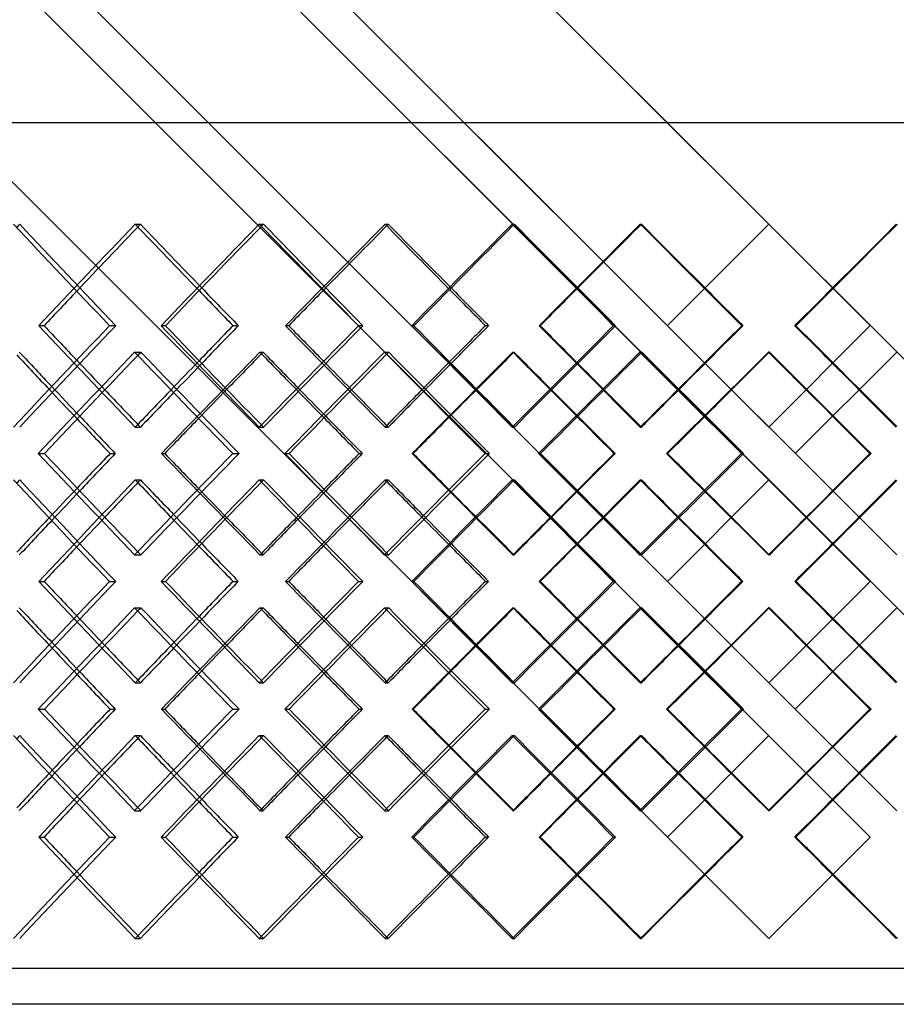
# Model space of a CAD drawing. Header units: millimetres. Extents: x -448 to 448, y -205 to 383.
# Tile 6 of 15: x -104 to 18, y -28 to 109. Entities that reach past the tile are written whole.
import ezdxf

# ---------------------------------------------------------------- set-up
doc = ezdxf.new("R2010")
doc.units = ezdxf.units.MM
doc.layers.add('HIDDEN', color=7, linetype='Continuous')
doc.layers.add('THICK', color=7, linetype='Continuous')

msp = doc.modelspace()

# ---------------------------------------------------------------- linework, layer by layer
at = {"layer": 'HIDDEN'}
for p, q in [((-300, 95), (300, 95)), ((-88.35, 80.82), (-87.62, 80.82)), ((-71.05, 80.82), (-70.47, 80.82)), ((-53.51, 80.82), (-53.07, 80.82)), ((-35.78, 80.82), (-35.48, 80.82)), ((-17.92, 80.82), (-17.77, 80.82)), ((0, 80.82), (0, 80.82)), ((-101.79, 66.67), (-101.06, 66.67)), ((-91.95, 66.67), (-91.08, 66.67)), ((-67.38, 66.67), (-66.94, 66.67)), ((-57.22, 66.67), (-56.63, 66.67)), ((-32.03, 66.67), (-31.88, 66.67)), ((-21.69, 66.67), (-21.39, 66.67)), ((-14.15, 66.67), (-14.15, 66.67)), ((14.15, 66.67), (14.15, 66.67)), ((-88.43, 62.99), (-87.56, 62.99)), ((-70.97, 62.99), (-70.53, 62.99)), ((-53.6, 62.99), (-53.01, 62.99)), ((-35.69, 62.99), (-35.54, 62.99)), ((-18.01, 62.99), (-17.71, 62.99)), ((0.09, 62.99), (-0.06, 62.99)), ((-88.35, 52.51), (-87.62, 52.51)), ((-71.05, 52.51), (-70.47, 52.51)), ((-53.51, 52.51), (-53.07, 52.51)), ((-35.78, 52.51), (-35.48, 52.51)), ((-17.92, 52.51), (-17.77, 52.51)), ((0, 52.51), (0, 52.51)), ((-84.69, 48.83), (-84.25, 48.83)), ((-74.76, 48.83), (-73.88, 48.83)), ((-49.75, 48.83), (-49.6, 48.83)), ((-39.56, 48.83), (-38.97, 48.83)), ((-3.82, 48.83), (-3.52, 48.83)), ((3.68, 48.83), (3.68, 48.83)), ((14.24, 48.83), (14.1, 48.83)), ((-88.35, 45.15), (-87.62, 45.15)), ((-71.05, 45.15), (-70.47, 45.15)), ((-53.51, 45.15), (-53.07, 45.15)), ((-35.78, 45.15), (-35.48, 45.15)), ((-17.92, 45.15), (-17.77, 45.15)), ((0, 45.15), (0, 45.15)), ((-88.43, 34.68), (-87.56, 34.68)), ((-70.97, 34.68), (-70.53, 34.68)), ((-53.6, 34.68), (-53.01, 34.68)), ((-35.69, 34.68), (-35.54, 34.68)), ((-18.01, 34.68), (-17.71, 34.68)), ((0.09, 34.68), (-0.06, 34.68)), ((-101.79, 31), (-101.06, 31)), ((-91.95, 31), (-91.08, 31)), ((-67.38, 31), (-66.94, 31)), ((-57.22, 31), (-56.63, 31)), ((-32.03, 31), (-31.88, 31)), ((-21.69, 31), (-21.39, 31)), ((-14.15, 31), (-14.15, 31)), ((14.15, 31), (14.15, 31)), ((-88.43, 27.32), (-87.56, 27.32)), ((-70.97, 27.32), (-70.53, 27.32)), ((-53.6, 27.32), (-53.01, 27.32)), ((-35.69, 27.32), (-35.54, 27.32)), ((-18.01, 27.32), (-17.71, 27.32)), ((0.09, 27.32), (-0.06, 27.32)), ((-88.35, 16.85), (-87.62, 16.85)), ((-71.05, 16.85), (-70.47, 16.85)), ((-53.51, 16.85), (-53.07, 16.85)), ((-35.78, 16.85), (-35.48, 16.85)), ((-17.92, 16.85), (-17.77, 16.85)), ((0, 16.85), (0, 16.85)), ((-84.69, 13.17), (-84.25, 13.17)), ((-74.76, 13.17), (-73.88, 13.17)), ((-49.75, 13.17), (-49.6, 13.17)), ((-39.56, 13.17), (-38.97, 13.17)), ((-3.82, 13.17), (-3.52, 13.17)), ((3.68, 13.17), (3.68, 13.17)), ((14.24, 13.17), (14.1, 13.17)), ((-88.35, 9.49), (-87.62, 9.49)), ((-71.05, 9.49), (-70.47, 9.49)), ((-53.51, 9.49), (-53.07, 9.49)), ((-35.78, 9.49), (-35.48, 9.49)), ((-17.92, 9.49), (-17.77, 9.49)), ((0, 9.49), (0, 9.49)), ((-88.43, -0.99), (-87.56, -0.99)), ((-70.97, -0.99), (-70.53, -0.99)), ((-53.6, -0.99), (-53.01, -0.99)), ((-35.69, -0.99), (-35.54, -0.99)), ((-18.01, -0.99), (-17.71, -0.99)), ((0.09, -0.99), (-0.06, -0.99)), ((-101.79, -4.67), (-101.06, -4.67)), ((-91.95, -4.67), (-91.08, -4.67)), ((-67.38, -4.67), (-66.94, -4.67)), ((-57.22, -4.67), (-56.63, -4.67)), ((-32.03, -4.67), (-31.88, -4.67)), ((-21.69, -4.67), (-21.39, -4.67)), ((-14.15, -4.67), (-14.15, -4.67)), ((14.15, -4.67), (14.15, -4.67)), ((-88.35, -18.82), (-87.62, -18.82)), ((-71.05, -18.82), (-70.47, -18.82)), ((-53.51, -18.82), (-53.07, -18.82)), ((-35.78, -18.82), (-35.48, -18.82)), ((-17.92, -18.82), (-17.77, -18.82)), ((0, -18.82), (0, -18.82)), ((300, -23), (-300, -23))]:
    msp.add_line(p, q, dxfattribs=at)
for centre, major_axis, ratio, start_param, end_param in [((0, 80.82), (295.27, 295.27), 0.179724, 1.748622, 1.75017), ((0, 80.82), (295.27, -295.27), 0.179724, -1.748622, -1.701429), ((0, 80.82), (299.18, 299.18), 0.149283, 1.718985, 1.765787), ((0, 80.82), (296.71, 296.71), 0.149283, 1.718985, 1.750155), ((0, 80.82), (299.18, -299.18), 0.149283, -1.718985, -1.68834), ((0, 80.82), (296.71, -296.71), 0.149283, -1.718985, -1.689347), ((0, 80.82), (297.89, 297.89), 0.119109, 1.689347, 1.690354), ((0, 80.82), (297.89, -297.89), 0.119109, -1.689347, -1.642154), ((0, 80.82), (301.31, 301.31), 0.089148, 1.659709, 1.706512), ((0, 80.82), (298.81, 298.81), 0.089148, 1.659709, 1.690348), ((0, 80.82), (301.31, -301.31), 0.089148, -1.659709, -1.629577), ((0, 80.82), (298.81, -298.81), 0.089148, -1.659709, -1.630072), ((0, 80.82), (299.47, 299.47), 0.059345, 1.630072, 1.630568), ((0, 80.82), (299.47, -299.47), 0.059345, -1.630072, -1.582879), ((0, 80.82), (302.37, 302.37), 0.029646, 1.600434, 1.647237), ((0, 80.82), (299.87, 299.87), 0.029646, 1.600434, 1.630567), ((0, 80.82), (302.37, -302.37), 0.029646, -1.600434, -1.570796), ((0, 80.82), (299.87, -299.87), 0.029646, -1.600434, -1.570796), ((0, 80.82), (299.87, 299.87), 0.029646, -1.570796, -1.541159), ((0, 80.82), (302.37, 302.37), 0.029646, -1.570796, -1.541159), ((0, 52.51), (295.27, 295.27), 0.179724, 1.701429, 1.748622), ((0, 52.51), (299.18, -299.18), 0.149283, -1.765787, -1.718985), ((0, 52.51), (297.89, 297.89), 0.119109, 1.642154, 1.689347), ((0, 52.51), (301.31, -301.31), 0.089148, -1.706512, -1.659709), ((0, 52.51), (299.47, 299.47), 0.059345, 1.582879, 1.630072), ((0, 52.51), (302.37, -302.37), 0.029646, -1.647237, -1.600434), ((0, 52.51), (296.71, -296.71), 0.149283, -1.750155, -1.736348), ((0, 45.15), (295.27, 295.27), 0.179724, 1.689143, 1.690662), ((0, 80.82), (295.27, -295.27), 0.179724, -1.689143, -1.641799), ((0, 80.82), (301.31, 301.31), 0.089148, 1.718697, 1.765646), ((0, 45.15), (301.31, -301.31), 0.089148, -1.718697, -1.717943), ((0, 45.15), (297.89, 297.89), 0.119109, 1.629867, 1.630864), ((0, 80.82), (297.89, -297.89), 0.119109, -1.629867, -1.582524), ((0, 80.82), (302.37, 302.37), 0.029646, 1.659421, 1.706371), ((0, 45.15), (302.37, -302.37), 0.029646, -1.659421, -1.659174), ((0, 45.15), (299.47, 299.47), 0.059345, 1.570592, 1.571087), ((0, 80.82), (299.47, -299.47), 0.059345, -1.570592, -1.523249), ((0, 80.82), (302.37, 302.37), 0.029646, -1.600391, -1.600146), ((0, 45.15), (302.37, -302.37), 0.029646, 1.553327, 1.600146), ((0, 52.51), (299.18, 299.18), 0.149283, 1.68834, 1.701799), ((0, 52.51), (296.71, 296.71), 0.149283, 1.689347, 1.70292), ((0, 52.51), (298.81, -298.81), 0.089148, -1.690348, -1.677072), ((0, 52.51), (301.31, 301.31), 0.089148, 1.629577, 1.642524), ((0, 52.51), (298.81, 298.81), 0.089148, 1.630072, 1.643126), ((0, 52.51), (299.87, -299.87), 0.029646, -1.630567, -1.617797), ((0, 52.51), (302.37, 302.37), 0.029646, 1.570796, 1.583249), ((0, 52.51), (299.87, 299.87), 0.029646, 1.570796, 1.583352), ((0, 52.51), (299.87, -299.87), 0.029646, 1.558522, 1.570796), ((0, 52.51), (302.37, -302.37), 0.029646, 1.558623, 1.570796), ((0, 45.15), (299.18, -299.18), 0.149283, -1.760796, -1.747103), ((0, 45.15), (296.71, -296.71), 0.149283, -1.762436, -1.748622), ((0, 80.82), (298.81, 298.81), 0.089148, 1.736561, 1.750132), ((0, 45.15), (301.31, -301.31), 0.089148, -1.70152, -1.688355), ((0, 45.15), (298.81, -298.81), 0.089148, -1.702625, -1.689347), ((0, 80.82), (299.87, 299.87), 0.029646, 1.677285, 1.690341), ((0, 45.15), (302.37, -302.37), 0.029646, -1.642245, -1.629581), ((0, 45.15), (299.87, -299.87), 0.029646, -1.642842, -1.630072), ((0, 80.82), (299.87, 299.87), 0.029646, -1.630567, -1.61801), ((0, 80.82), (302.37, 302.37), 0.029646, -1.630072, -1.617619), ((0, 45.15), (299.87, -299.87), 0.029646, 1.570796, 1.583071), ((0, 52.51), (299.18, 299.18), 0.149283, 1.717723, 1.718985), ((0, 52.51), (297.89, -297.89), 0.119109, -1.690354, -1.689347), ((0, 52.51), (301.31, 301.31), 0.089148, 1.658967, 1.659709), ((0, 52.51), (299.47, -299.47), 0.059345, -1.630568, -1.630072), ((0, 52.51), (302.37, 302.37), 0.029646, 1.600189, 1.600434), ((0, 16.85), (295.27, 295.27), 0.179724, 1.641799, 1.689143), ((0, 16.85), (301.31, -301.31), 0.089148, -1.765646, -1.718697), ((0, 16.85), (297.89, 297.89), 0.119109, 1.582524, 1.629867), ((0, 16.85), (302.37, -302.37), 0.029646, -1.706371, -1.659421), ((0, 16.85), (299.47, 299.47), 0.059345, 1.523249, 1.570592), ((0, 52.51), (302.37, 302.37), 0.029646, -1.600146, -1.553327), ((0, 45.15), (295.27, 295.27), 0.179724, 1.748622, 1.75017), ((0, 45.15), (295.27, -295.27), 0.179724, -1.748622, -1.701429), ((0, 45.15), (299.18, 299.18), 0.149283, 1.718985, 1.765787), ((0, 52.51), (299.18, 299.18), 0.149283, 1.747103, 1.760796), ((0, 45.15), (299.18, -299.18), 0.149283, -1.718985, -1.717723), ((0, 45.15), (297.89, 297.89), 0.119109, 1.689347, 1.690354), ((0, 45.15), (297.89, -297.89), 0.119109, -1.689347, -1.642154), ((0, 45.15), (301.31, 301.31), 0.089148, 1.659709, 1.706512), ((0, 45.15), (301.31, -301.31), 0.089148, -1.659709, -1.658967), ((0, 45.15), (299.47, 299.47), 0.059345, 1.630072, 1.630568), ((0, 45.15), (299.47, -299.47), 0.059345, -1.630072, -1.582879), ((0, 45.15), (302.37, 302.37), 0.029646, 1.600434, 1.647237), ((0, 45.15), (302.37, -302.37), 0.029646, -1.600434, -1.600189), ((0, 52.51), (296.71, 296.71), 0.149283, 1.748622, 1.762436), ((0, 16.85), (298.81, -298.81), 0.089148, -1.750132, -1.736561), ((0, 52.51), (301.31, 301.31), 0.089148, 1.688355, 1.70152), ((0, 52.51), (298.81, 298.81), 0.089148, 1.689347, 1.702625), ((0, 16.85), (299.87, -299.87), 0.029646, -1.690341, -1.677285), ((0, 52.51), (302.37, 302.37), 0.029646, 1.629581, 1.642245), ((0, 52.51), (299.87, 299.87), 0.029646, 1.630072, 1.642842), ((0, 16.85), (299.87, -299.87), 0.029646, 1.61801, 1.630567), ((0, 16.85), (302.37, -302.37), 0.029646, 1.617619, 1.630072), ((0, 52.51), (299.87, 299.87), 0.029646, -1.583071, -1.570796), ((0, 45.15), (296.71, 296.71), 0.149283, 1.736348, 1.750155), ((0, 45.15), (299.18, -299.18), 0.149283, -1.701799, -1.68834), ((0, 45.15), (296.71, -296.71), 0.149283, -1.70292, -1.689347), ((0, 45.15), (298.81, 298.81), 0.089148, 1.677072, 1.690348), ((0, 45.15), (301.31, -301.31), 0.089148, -1.642524, -1.629577), ((0, 45.15), (298.81, -298.81), 0.089148, -1.643126, -1.630072), ((0, 45.15), (299.87, 299.87), 0.029646, 1.617797, 1.630567), ((0, 45.15), (302.37, -302.37), 0.029646, -1.583249, -1.570796), ((0, 45.15), (299.87, -299.87), 0.029646, -1.583352, -1.570796), ((0, 45.15), (299.87, 299.87), 0.029646, -1.570796, -1.558522), ((0, 45.15), (302.37, 302.37), 0.029646, -1.570796, -1.558623), ((0, 52.51), (295.27, -295.27), 0.179724, -1.690662, -1.689143), ((0, 52.51), (301.31, 301.31), 0.089148, 1.717943, 1.718697), ((0, 52.51), (297.89, -297.89), 0.119109, -1.630864, -1.629867), ((0, 52.51), (302.37, 302.37), 0.029646, 1.659174, 1.659421), ((0, 52.51), (299.47, -299.47), 0.059345, -1.571087, -1.570592), ((0, 16.85), (302.37, -302.37), 0.029646, 1.600146, 1.600391), ((0, 16.85), (295.27, 295.27), 0.179724, 1.701429, 1.748622), ((0, 16.85), (299.18, -299.18), 0.149283, -1.765787, -1.718985), ((0, 16.85), (297.89, 297.89), 0.119109, 1.642154, 1.689347), ((0, 16.85), (301.31, -301.31), 0.089148, -1.706512, -1.659709), ((0, 16.85), (299.47, 299.47), 0.059345, 1.582879, 1.630072), ((0, 16.85), (302.37, -302.37), 0.029646, -1.647237, -1.600434), ((0, 16.85), (296.71, -296.71), 0.149283, -1.750155, -1.736348), ((0, 9.49), (295.27, 295.27), 0.179724, 1.689143, 1.690662), ((0, 45.15), (295.27, -295.27), 0.179724, -1.689143, -1.641799), ((0, 45.15), (301.31, 301.31), 0.089148, 1.718697, 1.765646), ((0, 16.85), (299.18, 299.18), 0.149283, 1.68834, 1.701799), ((0, 9.49), (301.31, -301.31), 0.089148, -1.718697, -1.717943), ((0, 9.49), (297.89, 297.89), 0.119109, 1.629867, 1.630864), ((0, 45.15), (297.89, -297.89), 0.119109, -1.629867, -1.582524), ((0, 45.15), (302.37, 302.37), 0.029646, 1.659421, 1.706371), ((0, 9.49), (302.37, -302.37), 0.029646, -1.659421, -1.659174), ((0, 9.49), (299.47, 299.47), 0.059345, 1.570592, 1.571087), ((0, 45.15), (299.47, -299.47), 0.059345, -1.570592, -1.523249), ((0, 45.15), (302.37, 302.37), 0.029646, -1.600391, -1.600146), ((0, 9.49), (302.37, -302.37), 0.029646, 1.553327, 1.600146), ((0, 16.85), (296.71, 296.71), 0.149283, 1.689347, 1.70292), ((0, 16.85), (298.81, -298.81), 0.089148, -1.690348, -1.677072), ((0, 16.85), (301.31, 301.31), 0.089148, 1.629577, 1.642524), ((0, 16.85), (298.81, 298.81), 0.089148, 1.630072, 1.643126), ((0, 16.85), (299.87, -299.87), 0.029646, -1.630567, -1.617797), ((0, 16.85), (302.37, 302.37), 0.029646, 1.570796, 1.583249), ((0, 16.85), (299.87, 299.87), 0.029646, 1.570796, 1.583352), ((0, 16.85), (299.87, -299.87), 0.029646, 1.558522, 1.570796), ((0, 16.85), (302.37, -302.37), 0.029646, 1.558623, 1.570796), ((0, 9.49), (299.18, -299.18), 0.149283, -1.760796, -1.747103), ((0, 9.49), (296.71, -296.71), 0.149283, -1.762436, -1.748622), ((0, 45.15), (298.81, 298.81), 0.089148, 1.736561, 1.750132), ((0, 9.49), (301.31, -301.31), 0.089148, -1.70152, -1.688355), ((0, 9.49), (298.81, -298.81), 0.089148, -1.702625, -1.689347), ((0, 45.15), (299.87, 299.87), 0.029646, 1.677285, 1.690341), ((0, 9.49), (302.37, -302.37), 0.029646, -1.642245, -1.629581), ((0, 9.49), (299.87, -299.87), 0.029646, -1.642842, -1.630072), ((0, 45.15), (299.87, 299.87), 0.029646, -1.630567, -1.61801), ((0, 45.15), (302.37, 302.37), 0.029646, -1.630072, -1.617619), ((0, 9.49), (299.87, -299.87), 0.029646, 1.570796, 1.583071), ((0, 16.85), (299.18, 299.18), 0.149283, 1.717723, 1.718985), ((0, 16.85), (297.89, -297.89), 0.119109, -1.690354, -1.689347), ((0, 16.85), (301.31, 301.31), 0.089148, 1.658967, 1.659709), ((0, 16.85), (299.47, -299.47), 0.059345, -1.630568, -1.630072), ((0, 16.85), (302.37, 302.37), 0.029646, 1.600189, 1.600434), ((0, -18.82), (295.27, 295.27), 0.179724, 1.641799, 1.689143), ((0, -18.82), (301.31, -301.31), 0.089148, -1.765646, -1.718697), ((0, -18.82), (297.89, 297.89), 0.119109, 1.582524, 1.629867), ((0, -18.82), (302.37, -302.37), 0.029646, -1.706371, -1.659421), ((0, -18.82), (299.47, 299.47), 0.059345, 1.523249, 1.570592), ((0, 16.85), (302.37, 302.37), 0.029646, -1.600146, -1.553327), ((0, 9.49), (295.27, 295.27), 0.179724, 1.748622, 1.75017), ((0, 9.49), (295.27, -295.27), 0.179724, -1.748622, -1.701429), ((0, 9.49), (299.18, 299.18), 0.149283, 1.718985, 1.765787), ((0, 16.85), (299.18, 299.18), 0.149283, 1.747103, 1.760796), ((0, 9.49), (299.18, -299.18), 0.149283, -1.718985, -1.717723), ((0, -18.82), (298.81, -298.81), 0.089148, -1.750132, -1.736561), ((0, 9.49), (297.89, 297.89), 0.119109, 1.689347, 1.690354), ((0, 9.49), (297.89, -297.89), 0.119109, -1.689347, -1.642154), ((0, 9.49), (301.31, 301.31), 0.089148, 1.659709, 1.706512), ((0, 9.49), (301.31, -301.31), 0.089148, -1.659709, -1.658967), ((0, 9.49), (299.47, 299.47), 0.059345, 1.630072, 1.630568), ((0, 9.49), (299.47, -299.47), 0.059345, -1.630072, -1.582879), ((0, 9.49), (302.37, 302.37), 0.029646, 1.600434, 1.647237), ((0, 9.49), (302.37, -302.37), 0.029646, -1.600434, -1.600189), ((0, 16.85), (296.71, 296.71), 0.149283, 1.748622, 1.762436), ((0, 16.85), (301.31, 301.31), 0.089148, 1.688355, 1.70152), ((0, 16.85), (298.81, 298.81), 0.089148, 1.689347, 1.702625), ((0, -18.82), (299.87, -299.87), 0.029646, -1.690341, -1.677285), ((0, 16.85), (302.37, 302.37), 0.029646, 1.629581, 1.642245), ((0, 16.85), (299.87, 299.87), 0.029646, 1.630072, 1.642842), ((0, -18.82), (299.87, -299.87), 0.029646, 1.61801, 1.630567), ((0, -18.82), (302.37, -302.37), 0.029646, 1.617619, 1.630072), ((0, 16.85), (299.87, 299.87), 0.029646, -1.583071, -1.570796), ((0, 9.49), (296.71, 296.71), 0.149283, 1.736348, 1.750155), ((0, 9.49), (299.18, -299.18), 0.149283, -1.701799, -1.68834), ((0, 9.49), (296.71, -296.71), 0.149283, -1.70292, -1.689347), ((0, 9.49), (298.81, 298.81), 0.089148, 1.677072, 1.690348), ((0, 9.49), (301.31, -301.31), 0.089148, -1.642524, -1.629577), ((0, 9.49), (298.81, -298.81), 0.089148, -1.643126, -1.630072), ((0, 9.49), (299.87, 299.87), 0.029646, 1.617797, 1.630567), ((0, 9.49), (302.37, -302.37), 0.029646, -1.583249, -1.570796), ((0, 9.49), (299.87, -299.87), 0.029646, -1.583352, -1.570796), ((0, 9.49), (299.87, 299.87), 0.029646, -1.570796, -1.558522), ((0, 9.49), (302.37, 302.37), 0.029646, -1.570796, -1.558623), ((0, 16.85), (295.27, -295.27), 0.179724, -1.690662, -1.689143), ((0, 16.85), (301.31, 301.31), 0.089148, 1.717943, 1.718697), ((0, 16.85), (297.89, -297.89), 0.119109, -1.630864, -1.629867), ((0, 16.85), (302.37, 302.37), 0.029646, 1.659174, 1.659421), ((0, 16.85), (299.47, -299.47), 0.059345, -1.571087, -1.570592), ((0, -18.82), (302.37, -302.37), 0.029646, 1.600146, 1.600391), ((0, -18.82), (295.27, 295.27), 0.179724, 1.701429, 1.748622), ((0, -18.82), (299.18, -299.18), 0.149283, -1.765787, -1.718985), ((0, -18.82), (297.89, 297.89), 0.119109, 1.642154, 1.689347), ((0, -18.82), (301.31, -301.31), 0.089148, -1.706512, -1.659709), ((0, -18.82), (299.47, 299.47), 0.059345, 1.582879, 1.630072), ((0, -18.82), (302.37, -302.37), 0.029646, -1.647237, -1.600434), ((0, -18.82), (296.71, -296.71), 0.149283, -1.750155, -1.718985), ((0, -18.82), (299.18, 299.18), 0.149283, 1.68834, 1.718985), ((0, -18.82), (296.71, 296.71), 0.149283, 1.689347, 1.718985), ((0, -18.82), (298.81, -298.81), 0.089148, -1.690348, -1.659709), ((0, -18.82), (301.31, 301.31), 0.089148, 1.629577, 1.659709), ((0, -18.82), (298.81, 298.81), 0.089148, 1.630072, 1.659709), ((0, -18.82), (299.87, -299.87), 0.029646, -1.630567, -1.600434), ((0, -18.82), (302.37, 302.37), 0.029646, 1.570796, 1.600434), ((0, -18.82), (299.87, 299.87), 0.029646, 1.570796, 1.600434), ((0, -18.82), (299.87, -299.87), 0.029646, 1.541159, 1.570796), ((0, -18.82), (302.37, -302.37), 0.029646, 1.541159, 1.570796), ((0, -18.82), (297.89, -297.89), 0.119109, -1.690354, -1.689347), ((0, -18.82), (299.47, -299.47), 0.059345, -1.630568, -1.630072)]:
    msp.add_ellipse(centre, major_axis=major_axis, ratio=ratio, start_param=start_param, end_param=end_param, dxfattribs=at)
at = {"layer": 'THICK'}
for p, q in [((14.15, 66.67), (-302.5, 383.32)), ((31.99, 48.83), (-302.5, 383.32)), ((0, 52.51), (-302.5, 355.01)), ((17.83, 34.68), (-302.5, 355.01)), ((14.15, 31), (-302.5, 347.65)), ((31.99, 13.17), (-302.5, 347.65)), ((0, 16.85), (-302.5, 319.35)), ((17.83, -0.99), (-302.5, 319.35)), ((14.15, -4.67), (-302.5, 311.99)), ((0, -18.82), (-302.5, 283.68)), ((-447.5, 95), (447.5, 95)), ((-14.15, 66.67), (0, 80.82)), ((-84.73, 66.67), (-84.14, 66.67)), ((-74.71, 66.67), (-73.98, 66.67)), ((-49.79, 66.67), (-49.5, 66.67)), ((-39.52, 66.67), (-39.08, 66.67)), ((-3.77, 66.67), (-3.62, 66.67)), ((14.15, 66.67), (0, 52.51)), ((3.77, 66.67), (3.62, 66.67)), ((3.68, 48.83), (17.83, 62.99)), ((-101.87, 48.83), (-101, 48.83)), ((-91.86, 48.83), (-91.13, 48.83)), ((-67.47, 48.83), (-66.88, 48.83)), ((-57.13, 48.83), (-56.69, 48.83)), ((-32.12, 48.83), (-31.82, 48.83)), ((-21.59, 48.83), (-21.45, 48.83)), ((-14.11, 48.83), (-14.26, 48.83)), ((-14.15, 31), (0, 45.15)), ((-84.73, 31), (-84.14, 31)), ((-74.71, 31), (-73.98, 31)), ((-49.79, 31), (-49.5, 31)), ((-39.52, 31), (-39.08, 31)), ((-3.77, 31), (-3.62, 31)), ((14.15, 31), (0, 16.85)), ((3.77, 31), (3.62, 31)), ((3.68, 13.17), (17.83, 27.32)), ((-101.87, 13.17), (-101, 13.17)), ((-91.86, 13.17), (-91.13, 13.17)), ((-67.47, 13.17), (-66.88, 13.17)), ((-57.13, 13.17), (-56.69, 13.17)), ((-32.12, 13.17), (-31.82, 13.17)), ((-21.59, 13.17), (-21.45, 13.17)), ((-14.11, 13.17), (-14.26, 13.17)), ((-14.15, -4.67), (0, 9.49)), ((-84.73, -4.67), (-84.14, -4.67)), ((-74.71, -4.67), (-73.98, -4.67)), ((-49.79, -4.67), (-49.5, -4.67)), ((-39.52, -4.67), (-39.08, -4.67)), ((-3.77, -4.67), (-3.62, -4.67)), ((14.15, -4.67), (0, -18.82)), ((3.77, -4.67), (3.62, -4.67)), ((302.5, -28), (-302.5, -28))]:
    msp.add_line(p, q, dxfattribs=at)
for centre, major_axis, ratio, start_param, end_param in [((0, 80.82), (297.73, -297.73), 0.179724, -1.748622, -1.70182), ((0, 80.82), (300.38, 300.38), 0.119109, 1.689347, 1.73615), ((0, 80.82), (297.89, 297.89), 0.119109, 1.690354, 1.73654), ((0, 80.82), (300.38, -300.38), 0.119109, -1.689347, -1.642544), ((0, 80.82), (301.97, 301.97), 0.059345, 1.630072, 1.676874), ((0, 80.82), (299.47, 299.47), 0.059345, 1.630568, 1.677265), ((0, 80.82), (301.97, -301.97), 0.059345, -1.630072, -1.583269), ((0, 80.82), (296.71, 296.71), 0.149283, 1.750155, 1.766178), ((0, 80.82), (299.18, -299.18), 0.149283, -1.68834, -1.672182), ((0, 80.82), (296.71, -296.71), 0.149283, -1.689347, -1.671792), ((0, 80.82), (298.81, 298.81), 0.089148, 1.690348, 1.706902), ((0, 80.82), (301.31, -301.31), 0.089148, -1.629577, -1.612907), ((0, 80.82), (298.81, -298.81), 0.089148, -1.630072, -1.612516), ((0, 80.82), (299.87, 299.87), 0.029646, 1.630567, 1.647627), ((0, 80.82), (302.37, -302.37), 0.029646, -1.570796, -1.553631), ((0, 80.82), (299.87, -299.87), 0.029646, -1.570796, -1.553241), ((0, 80.82), (299.87, 299.87), 0.029646, -1.588352, -1.570796), ((0, 80.82), (302.37, 302.37), 0.029646, -1.587961, -1.570796), ((0, 52.51), (297.73, 297.73), 0.179724, 1.70182, 1.748622), ((0, 52.51), (296.71, -296.71), 0.149283, -1.766178, -1.750155), ((0, 52.51), (300.38, -300.38), 0.119109, -1.73615, -1.689347), ((0, 52.51), (297.89, -297.89), 0.119109, -1.73654, -1.690354), ((0, 52.51), (299.18, 299.18), 0.149283, 1.672182, 1.68834), ((0, 52.51), (296.71, 296.71), 0.149283, 1.671792, 1.689347), ((0, 52.51), (300.38, 300.38), 0.119109, 1.642544, 1.689347), ((0, 52.51), (298.81, -298.81), 0.089148, -1.706902, -1.690348), ((0, 52.51), (301.97, -301.97), 0.059345, -1.676874, -1.630072), ((0, 52.51), (299.47, -299.47), 0.059345, -1.677265, -1.630568), ((0, 52.51), (301.31, 301.31), 0.089148, 1.612907, 1.629577), ((0, 52.51), (298.81, 298.81), 0.089148, 1.612516, 1.630072), ((0, 52.51), (301.97, 301.97), 0.059345, 1.583269, 1.630072), ((0, 52.51), (299.87, -299.87), 0.029646, -1.647627, -1.630567), ((0, 52.51), (302.37, 302.37), 0.029646, 1.553631, 1.570796), ((0, 52.51), (299.87, 299.87), 0.029646, 1.553241, 1.570796), ((0, 52.51), (299.87, -299.87), 0.029646, 1.570796, 1.588352), ((0, 52.51), (302.37, -302.37), 0.029646, 1.570796, 1.587961), ((0, 45.15), (299.18, -299.18), 0.149283, -1.776682, -1.760796), ((0, 45.15), (296.71, -296.71), 0.149283, -1.778464, -1.762436), ((0, 45.15), (297.73, 297.73), 0.179724, 1.689635, 1.736454), ((0, 45.15), (295.27, 295.27), 0.179724, 1.690662, 1.736353), ((0, 80.82), (297.73, -297.73), 0.179724, -1.689635, -1.642686), ((0, 80.82), (298.81, 298.81), 0.089148, 1.719189, 1.736561), ((0, 45.15), (301.31, -301.31), 0.089148, -1.717943, -1.70152), ((0, 45.15), (298.81, -298.81), 0.089148, -1.719189, -1.702625), ((0, 45.15), (300.38, 300.38), 0.119109, 1.63036, 1.677179), ((0, 45.15), (297.89, 297.89), 0.119109, 1.630864, 1.677078), ((0, 80.82), (300.38, -300.38), 0.119109, -1.63036, -1.58341), ((0, 80.82), (299.87, 299.87), 0.029646, 1.659914, 1.677285), ((0, 45.15), (302.37, -302.37), 0.029646, -1.659174, -1.642245), ((0, 45.15), (299.87, -299.87), 0.029646, -1.659914, -1.642842), ((0, 45.15), (301.97, 301.97), 0.059345, 1.571084, 1.617904), ((0, 45.15), (299.47, 299.47), 0.059345, 1.571087, 1.617802), ((0, 80.82), (301.97, -301.97), 0.059345, -1.571084, -1.524135), ((0, 80.82), (299.87, 299.87), 0.029646, -1.61801, -1.600638), ((0, 80.82), (302.37, 302.37), 0.029646, -1.617619, -1.600391), ((0, 45.15), (299.87, -299.87), 0.029646, 1.583071, 1.600638), ((0, 52.51), (296.71, -296.71), 0.149283, -1.736348, -1.718985), ((0, 52.51), (299.18, 299.18), 0.149283, 1.701799, 1.717723), ((0, 52.51), (298.81, -298.81), 0.089148, -1.677072, -1.659709), ((0, 52.51), (301.31, 301.31), 0.089148, 1.642524, 1.658967), ((0, 52.51), (299.87, -299.87), 0.029646, -1.617797, -1.600434), ((0, 52.51), (302.37, 302.37), 0.029646, 1.583249, 1.600189), ((0, 52.51), (299.87, -299.87), 0.029646, 1.541159, 1.558522), ((0, 52.51), (302.37, -302.37), 0.029646, 1.541404, 1.558623), ((0, 52.51), (296.71, 296.71), 0.149283, 1.70292, 1.718985), ((0, 52.51), (298.81, 298.81), 0.089148, 1.643126, 1.659709), ((0, 52.51), (299.87, 299.87), 0.029646, 1.583352, 1.600434), ((0, 45.15), (299.18, -299.18), 0.149283, -1.747103, -1.731153), ((0, 45.15), (296.71, -296.71), 0.149283, -1.748622, -1.731254), ((0, 80.82), (298.81, 298.81), 0.089148, 1.750132, 1.766532), ((0, 45.15), (301.31, -301.31), 0.089148, -1.688355, -1.671877), ((0, 45.15), (298.81, -298.81), 0.089148, -1.689347, -1.671979), ((0, 80.82), (299.87, 299.87), 0.029646, 1.690341, 1.707257), ((0, 45.15), (302.37, -302.37), 0.029646, -1.629581, -1.612602), ((0, 45.15), (299.87, -299.87), 0.029646, -1.630072, -1.612703), ((0, 80.82), (299.87, 299.87), 0.029646, -1.647982, -1.630567), ((0, 80.82), (302.37, 302.37), 0.029646, -1.647095, -1.630072), ((0, 45.15), (299.87, -299.87), 0.029646, 1.553428, 1.570796), ((0, 52.51), (297.73, -297.73), 0.179724, -1.736454, -1.689635), ((0, 52.51), (295.27, -295.27), 0.179724, -1.736353, -1.690662), ((0, 52.51), (299.18, 299.18), 0.149283, 1.731153, 1.747103), ((0, 52.51), (296.71, 296.71), 0.149283, 1.731254, 1.748622), ((0, 16.85), (297.73, 297.73), 0.179724, 1.642686, 1.689635), ((0, 16.85), (298.81, -298.81), 0.089148, -1.766532, -1.750132), ((0, 52.51), (300.38, -300.38), 0.119109, -1.677179, -1.63036), ((0, 52.51), (297.89, -297.89), 0.119109, -1.677078, -1.630864), ((0, 52.51), (301.31, 301.31), 0.089148, 1.671877, 1.688355), ((0, 52.51), (298.81, 298.81), 0.089148, 1.671979, 1.689347), ((0, 16.85), (300.38, 300.38), 0.119109, 1.58341, 1.63036), ((0, 16.85), (299.87, -299.87), 0.029646, -1.707257, -1.690341), ((0, 52.51), (301.97, -301.97), 0.059345, -1.617904, -1.571084), ((0, 52.51), (299.47, -299.47), 0.059345, -1.617802, -1.571087), ((0, 52.51), (302.37, 302.37), 0.029646, 1.612602, 1.629581), ((0, 52.51), (299.87, 299.87), 0.029646, 1.612703, 1.630072), ((0, 16.85), (301.97, 301.97), 0.059345, 1.524135, 1.571084), ((0, 16.85), (299.87, -299.87), 0.029646, 1.630567, 1.647982), ((0, 16.85), (302.37, -302.37), 0.029646, 1.630072, 1.647095), ((0, 52.51), (299.87, 299.87), 0.029646, -1.570796, -1.553428), ((0, 45.15), (297.73, -297.73), 0.179724, -1.748622, -1.70182), ((0, 45.15), (296.71, 296.71), 0.149283, 1.718985, 1.736348), ((0, 45.15), (299.18, -299.18), 0.149283, -1.717723, -1.701799), ((0, 45.15), (296.71, -296.71), 0.149283, -1.718985, -1.70292), ((0, 45.15), (300.38, 300.38), 0.119109, 1.689347, 1.73615), ((0, 45.15), (297.89, 297.89), 0.119109, 1.690354, 1.73654), ((0, 45.15), (300.38, -300.38), 0.119109, -1.689347, -1.642544), ((0, 45.15), (298.81, 298.81), 0.089148, 1.659709, 1.677072), ((0, 45.15), (301.31, -301.31), 0.089148, -1.658967, -1.642524), ((0, 45.15), (298.81, -298.81), 0.089148, -1.659709, -1.643126), ((0, 45.15), (301.97, 301.97), 0.059345, 1.630072, 1.676874), ((0, 45.15), (299.47, 299.47), 0.059345, 1.630568, 1.677265), ((0, 45.15), (301.97, -301.97), 0.059345, -1.630072, -1.583269), ((0, 45.15), (299.87, 299.87), 0.029646, 1.600434, 1.617797), ((0, 45.15), (302.37, -302.37), 0.029646, -1.600189, -1.583249), ((0, 45.15), (299.87, -299.87), 0.029646, -1.600434, -1.583352), ((0, 45.15), (299.87, 299.87), 0.029646, -1.558522, -1.541159), ((0, 45.15), (302.37, 302.37), 0.029646, -1.558623, -1.541404), ((0, 52.51), (299.18, 299.18), 0.149283, 1.760796, 1.776682), ((0, 16.85), (298.81, -298.81), 0.089148, -1.736561, -1.719189), ((0, 52.51), (301.31, 301.31), 0.089148, 1.70152, 1.717943), ((0, 16.85), (299.87, -299.87), 0.029646, -1.677285, -1.659914), ((0, 52.51), (302.37, 302.37), 0.029646, 1.642245, 1.659174), ((0, 16.85), (299.87, -299.87), 0.029646, 1.600638, 1.61801), ((0, 16.85), (302.37, -302.37), 0.029646, 1.600391, 1.617619), ((0, 52.51), (299.87, 299.87), 0.029646, -1.600638, -1.583071), ((0, 52.51), (296.71, 296.71), 0.149283, 1.762436, 1.778464), ((0, 52.51), (298.81, 298.81), 0.089148, 1.702625, 1.719189), ((0, 52.51), (299.87, 299.87), 0.029646, 1.642842, 1.659914), ((0, 45.15), (296.71, 296.71), 0.149283, 1.750155, 1.766178), ((0, 45.15), (299.18, -299.18), 0.149283, -1.68834, -1.672182), ((0, 45.15), (296.71, -296.71), 0.149283, -1.689347, -1.671792), ((0, 45.15), (298.81, 298.81), 0.089148, 1.690348, 1.706902), ((0, 45.15), (301.31, -301.31), 0.089148, -1.629577, -1.612907), ((0, 45.15), (298.81, -298.81), 0.089148, -1.630072, -1.612516), ((0, 45.15), (299.87, 299.87), 0.029646, 1.630567, 1.647627), ((0, 45.15), (302.37, -302.37), 0.029646, -1.570796, -1.553631), ((0, 45.15), (299.87, -299.87), 0.029646, -1.570796, -1.553241), ((0, 45.15), (299.87, 299.87), 0.029646, -1.588352, -1.570796), ((0, 45.15), (302.37, 302.37), 0.029646, -1.587961, -1.570796), ((0, 16.85), (297.73, 297.73), 0.179724, 1.70182, 1.748622), ((0, 16.85), (296.71, -296.71), 0.149283, -1.766178, -1.750155), ((0, 16.85), (300.38, -300.38), 0.119109, -1.73615, -1.689347), ((0, 16.85), (297.89, -297.89), 0.119109, -1.73654, -1.690354), ((0, 16.85), (299.18, 299.18), 0.149283, 1.672182, 1.68834), ((0, 16.85), (296.71, 296.71), 0.149283, 1.671792, 1.689347), ((0, 16.85), (300.38, 300.38), 0.119109, 1.642544, 1.689347), ((0, 16.85), (298.81, -298.81), 0.089148, -1.706902, -1.690348), ((0, 16.85), (301.97, -301.97), 0.059345, -1.676874, -1.630072), ((0, 16.85), (299.47, -299.47), 0.059345, -1.677265, -1.630568), ((0, 16.85), (301.31, 301.31), 0.089148, 1.612907, 1.629577), ((0, 16.85), (298.81, 298.81), 0.089148, 1.612516, 1.630072), ((0, 16.85), (301.97, 301.97), 0.059345, 1.583269, 1.630072), ((0, 16.85), (299.87, -299.87), 0.029646, -1.647627, -1.630567), ((0, 16.85), (302.37, 302.37), 0.029646, 1.553631, 1.570796), ((0, 16.85), (299.87, 299.87), 0.029646, 1.553241, 1.570796), ((0, 16.85), (299.87, -299.87), 0.029646, 1.570796, 1.588352), ((0, 16.85), (302.37, -302.37), 0.029646, 1.570796, 1.587961), ((0, 9.49), (299.18, -299.18), 0.149283, -1.776682, -1.760796), ((0, 9.49), (296.71, -296.71), 0.149283, -1.778464, -1.762436), ((0, 9.49), (297.73, 297.73), 0.179724, 1.689635, 1.736454), ((0, 9.49), (295.27, 295.27), 0.179724, 1.690662, 1.736353), ((0, 45.15), (297.73, -297.73), 0.179724, -1.689635, -1.642686), ((0, 45.15), (298.81, 298.81), 0.089148, 1.719189, 1.736561), ((0, 9.49), (301.31, -301.31), 0.089148, -1.717943, -1.70152), ((0, 9.49), (298.81, -298.81), 0.089148, -1.719189, -1.702625), ((0, 9.49), (300.38, 300.38), 0.119109, 1.63036, 1.677179), ((0, 9.49), (297.89, 297.89), 0.119109, 1.630864, 1.677078), ((0, 45.15), (300.38, -300.38), 0.119109, -1.63036, -1.58341), ((0, 45.15), (299.87, 299.87), 0.029646, 1.659914, 1.677285), ((0, 9.49), (302.37, -302.37), 0.029646, -1.659174, -1.642245), ((0, 9.49), (299.87, -299.87), 0.029646, -1.659914, -1.642842), ((0, 9.49), (301.97, 301.97), 0.059345, 1.571084, 1.617904), ((0, 9.49), (299.47, 299.47), 0.059345, 1.571087, 1.617802), ((0, 45.15), (301.97, -301.97), 0.059345, -1.571084, -1.524135), ((0, 45.15), (299.87, 299.87), 0.029646, -1.61801, -1.600638), ((0, 45.15), (302.37, 302.37), 0.029646, -1.617619, -1.600391), ((0, 9.49), (299.87, -299.87), 0.029646, 1.583071, 1.600638), ((0, 16.85), (296.71, -296.71), 0.149283, -1.736348, -1.718985), ((0, 16.85), (299.18, 299.18), 0.149283, 1.701799, 1.717723), ((0, 16.85), (298.81, -298.81), 0.089148, -1.677072, -1.659709), ((0, 16.85), (301.31, 301.31), 0.089148, 1.642524, 1.658967), ((0, 16.85), (299.87, -299.87), 0.029646, -1.617797, -1.600434), ((0, 16.85), (302.37, 302.37), 0.029646, 1.583249, 1.600189), ((0, 16.85), (299.87, -299.87), 0.029646, 1.541159, 1.558522), ((0, 16.85), (302.37, -302.37), 0.029646, 1.541404, 1.558623), ((0, 16.85), (296.71, 296.71), 0.149283, 1.70292, 1.718985), ((0, 16.85), (298.81, 298.81), 0.089148, 1.643126, 1.659709), ((0, 16.85), (299.87, 299.87), 0.029646, 1.583352, 1.600434), ((0, 9.49), (299.18, -299.18), 0.149283, -1.747103, -1.731153), ((0, 9.49), (296.71, -296.71), 0.149283, -1.748622, -1.731254), ((0, 45.15), (298.81, 298.81), 0.089148, 1.750132, 1.766532), ((0, 9.49), (301.31, -301.31), 0.089148, -1.688355, -1.671877), ((0, 9.49), (298.81, -298.81), 0.089148, -1.689347, -1.671979), ((0, 45.15), (299.87, 299.87), 0.029646, 1.690341, 1.707257), ((0, 9.49), (302.37, -302.37), 0.029646, -1.629581, -1.612602), ((0, 9.49), (299.87, -299.87), 0.029646, -1.630072, -1.612703), ((0, 45.15), (299.87, 299.87), 0.029646, -1.647982, -1.630567), ((0, 45.15), (302.37, 302.37), 0.029646, -1.647095, -1.630072), ((0, 9.49), (299.87, -299.87), 0.029646, 1.553428, 1.570796), ((0, 16.85), (297.73, -297.73), 0.179724, -1.736454, -1.689635), ((0, 16.85), (295.27, -295.27), 0.179724, -1.736353, -1.690662), ((0, 16.85), (299.18, 299.18), 0.149283, 1.731153, 1.747103), ((0, 16.85), (296.71, 296.71), 0.149283, 1.731254, 1.748622), ((0, -18.82), (297.73, 297.73), 0.179724, 1.642686, 1.689635), ((0, -18.82), (298.81, -298.81), 0.089148, -1.766532, -1.750132), ((0, 16.85), (300.38, -300.38), 0.119109, -1.677179, -1.63036), ((0, 16.85), (297.89, -297.89), 0.119109, -1.677078, -1.630864), ((0, 16.85), (301.31, 301.31), 0.089148, 1.671877, 1.688355), ((0, 16.85), (298.81, 298.81), 0.089148, 1.671979, 1.689347), ((0, -18.82), (300.38, 300.38), 0.119109, 1.58341, 1.63036), ((0, -18.82), (299.87, -299.87), 0.029646, -1.707257, -1.690341), ((0, 16.85), (301.97, -301.97), 0.059345, -1.617904, -1.571084), ((0, 16.85), (299.47, -299.47), 0.059345, -1.617802, -1.571087), ((0, 16.85), (302.37, 302.37), 0.029646, 1.612602, 1.629581), ((0, 16.85), (299.87, 299.87), 0.029646, 1.612703, 1.630072), ((0, -18.82), (301.97, 301.97), 0.059345, 1.524135, 1.571084), ((0, -18.82), (299.87, -299.87), 0.029646, 1.630567, 1.647982), ((0, -18.82), (302.37, -302.37), 0.029646, 1.630072, 1.647095), ((0, 16.85), (299.87, 299.87), 0.029646, -1.570796, -1.553428), ((0, 9.49), (297.73, -297.73), 0.179724, -1.748622, -1.70182), ((0, 9.49), (296.71, 296.71), 0.149283, 1.718985, 1.736348), ((0, 9.49), (299.18, -299.18), 0.149283, -1.717723, -1.701799), ((0, 9.49), (296.71, -296.71), 0.149283, -1.718985, -1.70292), ((0, 9.49), (300.38, 300.38), 0.119109, 1.689347, 1.73615), ((0, 9.49), (297.89, 297.89), 0.119109, 1.690354, 1.73654), ((0, 9.49), (300.38, -300.38), 0.119109, -1.689347, -1.642544), ((0, 9.49), (298.81, 298.81), 0.089148, 1.659709, 1.677072), ((0, 9.49), (301.31, -301.31), 0.089148, -1.658967, -1.642524), ((0, 9.49), (298.81, -298.81), 0.089148, -1.659709, -1.643126), ((0, 9.49), (301.97, 301.97), 0.059345, 1.630072, 1.676874), ((0, 9.49), (299.47, 299.47), 0.059345, 1.630568, 1.677265), ((0, 9.49), (301.97, -301.97), 0.059345, -1.630072, -1.583269), ((0, 9.49), (299.87, 299.87), 0.029646, 1.600434, 1.617797), ((0, 9.49), (302.37, -302.37), 0.029646, -1.600189, -1.583249), ((0, 9.49), (299.87, -299.87), 0.029646, -1.600434, -1.583352), ((0, 9.49), (299.87, 299.87), 0.029646, -1.558522, -1.541159), ((0, 9.49), (302.37, 302.37), 0.029646, -1.558623, -1.541404), ((0, 16.85), (299.18, 299.18), 0.149283, 1.760796, 1.776682), ((0, -18.82), (298.81, -298.81), 0.089148, -1.736561, -1.719189), ((0, 16.85), (301.31, 301.31), 0.089148, 1.70152, 1.717943), ((0, -18.82), (299.87, -299.87), 0.029646, -1.677285, -1.659914), ((0, 16.85), (302.37, 302.37), 0.029646, 1.642245, 1.659174), ((0, 16.85), (299.87, 299.87), 0.029646, 1.642842, 1.659914), ((0, -18.82), (299.87, -299.87), 0.029646, 1.600638, 1.61801), ((0, -18.82), (302.37, -302.37), 0.029646, 1.600391, 1.617619), ((0, 16.85), (299.87, 299.87), 0.029646, -1.600638, -1.583071), ((0, 16.85), (296.71, 296.71), 0.149283, 1.762436, 1.778464), ((0, 16.85), (298.81, 298.81), 0.089148, 1.702625, 1.719189), ((0, 9.49), (296.71, 296.71), 0.149283, 1.750155, 1.766178), ((0, 9.49), (299.18, -299.18), 0.149283, -1.68834, -1.672182), ((0, 9.49), (296.71, -296.71), 0.149283, -1.689347, -1.671792), ((0, 9.49), (298.81, 298.81), 0.089148, 1.690348, 1.706902), ((0, 9.49), (301.31, -301.31), 0.089148, -1.629577, -1.612907), ((0, 9.49), (298.81, -298.81), 0.089148, -1.630072, -1.612516), ((0, 9.49), (299.87, 299.87), 0.029646, 1.630567, 1.647627), ((0, 9.49), (302.37, -302.37), 0.029646, -1.570796, -1.553631), ((0, 9.49), (299.87, -299.87), 0.029646, -1.570796, -1.553241), ((0, 9.49), (299.87, 299.87), 0.029646, -1.588352, -1.570796), ((0, 9.49), (302.37, 302.37), 0.029646, -1.587961, -1.570796), ((0, -18.82), (297.73, 297.73), 0.179724, 1.70182, 1.748622), ((0, -18.82), (296.71, -296.71), 0.149283, -1.766178, -1.750155), ((0, -18.82), (300.38, -300.38), 0.119109, -1.73615, -1.689347), ((0, -18.82), (297.89, -297.89), 0.119109, -1.73654, -1.690354), ((0, -18.82), (299.18, 299.18), 0.149283, 1.672182, 1.68834), ((0, -18.82), (296.71, 296.71), 0.149283, 1.671792, 1.689347), ((0, -18.82), (300.38, 300.38), 0.119109, 1.642544, 1.689347), ((0, -18.82), (298.81, -298.81), 0.089148, -1.706902, -1.690348), ((0, -18.82), (301.97, -301.97), 0.059345, -1.676874, -1.630072), ((0, -18.82), (299.47, -299.47), 0.059345, -1.677265, -1.630568), ((0, -18.82), (301.31, 301.31), 0.089148, 1.612907, 1.629577), ((0, -18.82), (298.81, 298.81), 0.089148, 1.612516, 1.630072), ((0, -18.82), (301.97, 301.97), 0.059345, 1.583269, 1.630072), ((0, -18.82), (299.87, -299.87), 0.029646, -1.647627, -1.630567), ((0, -18.82), (302.37, 302.37), 0.029646, 1.553631, 1.570796), ((0, -18.82), (299.87, 299.87), 0.029646, 1.553241, 1.570796), ((0, -18.82), (299.87, -299.87), 0.029646, 1.570796, 1.588352), ((0, -18.82), (302.37, -302.37), 0.029646, 1.570796, 1.587961)]:
    msp.add_ellipse(centre, major_axis=major_axis, ratio=ratio, start_param=start_param, end_param=end_param, dxfattribs=at)

doc.saveas('drawing.dxf')
